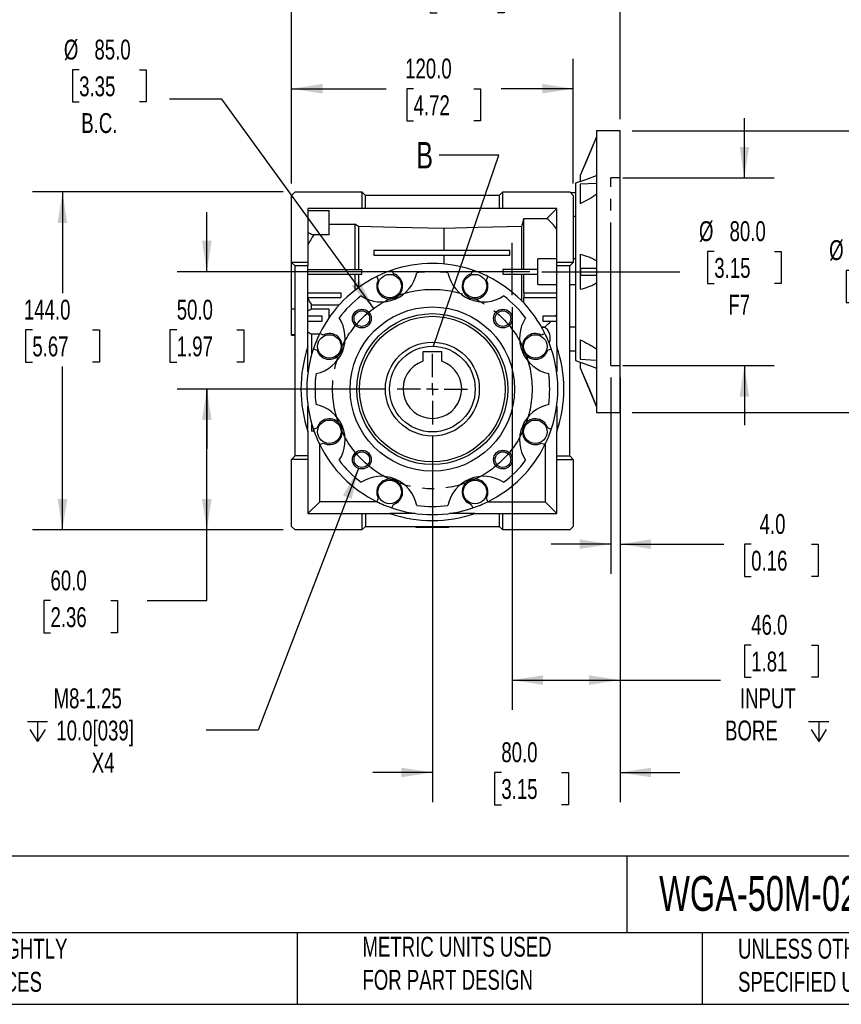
# Model space of a CAD drawing. Header units: millimetres. Extents: x 25 to 1092, y 25 to 838.
# Tile 2 of 11: x 364 to 714, y 25 to 445. Entities that reach past the tile are written whole.
import ezdxf

# ---------------------------------------------------------------- set-up
doc = ezdxf.new("R2010")
doc.units = ezdxf.units.MM
doc.header["$LTSCALE"] = 4
for name, pattern in [('SLD-Center', [19.05, 15.24, -1.27, 1.27, -1.27]), ('SLD-Dashed', [1.905, 1.27, -0.635]), ('SLD-Solid', [0])]:
    doc.linetypes.add(name, pattern=pattern)
doc.layers.add('CENTER', color=40, linetype='SLD-Center')
doc.layers.add('HIDDEN', color=102, linetype='SLD-Dashed')
doc.layers.add('DIMENSIONS', color=140, linetype='SLD-Solid', lineweight=25)
doc.layers.add('TEXT', color=140, linetype='SLD-Solid', lineweight=25)
doc.styles.add('SLDTEXTSTYLE0', font='TXT', dxfattribs={"width": 0.7})
doc.dimstyles.new('SLDDIMSTYLE1', dxfattribs={"dimtxt": 8.632031, "dimasz": 13.208, "dimexe": 0, "dimexo": 0.0625, "dimgap": 2.158008, "dimtad": 0, "dimtih": 1, "dimtoh": 1, "dimrnd": 1e-09, "dimzin": 4, "dimdsep": 46, "dimtxsty": 'SLDTEXTSTYLE0', "dimsah": 1, "dimcen": 0, "dimadec": 0, "dimazin": 1, "dimtfac": 1, "dimtofl": 0, "dimtmove": 0, "dimatfit": 3, "dimfxl": 0, "dimfrac": 2, "dimtolj": 1, "dimtzin": 12, "dimarcsym": 0})
doc.dimstyles.new('SLDDIMSTYLE2', dxfattribs={"dimtxt": 8.632031, "dimasz": 13.208, "dimexe": 0, "dimexo": 0.0625, "dimgap": 2.158008, "dimtad": 0, "dimtih": 1, "dimtoh": 1, "dimrnd": 1e-09, "dimzin": 4, "dimdsep": 46, "dimtxsty": 'SLDTEXTSTYLE0', "dimsah": 1, "dimcen": 0.09, "dimadec": 0, "dimazin": 1, "dimtfac": 1, "dimtmove": 0, "dimatfit": 0, "dimfxl": 0, "dimfrac": 2, "dimtolj": 1, "dimtzin": 12, "dimarcsym": 0})
doc.dimstyles.new('SLDDIMSTYLE3', dxfattribs={"dimtxt": 8.632031, "dimasz": 13.208, "dimexe": 0, "dimexo": 0.0625, "dimgap": 2.158008, "dimtad": 0, "dimtih": 1, "dimtoh": 1, "dimrnd": 1e-09, "dimzin": 4, "dimdsep": 46, "dimtxsty": 'SLDTEXTSTYLE0', "dimsah": 1, "dimcen": 0.09, "dimadec": 0, "dimazin": 1, "dimtfac": 1, "dimtofl": 0, "dimtmove": 0, "dimatfit": 3, "dimfxl": 0, "dimfrac": 2, "dimtolj": 1, "dimtzin": 12, "dimarcsym": 0})
doc.dimstyles.new('SLDDIMSTYLE4', dxfattribs={"dimtxt": 8.632031, "dimasz": 13.208, "dimexe": 0, "dimexo": 0.0625, "dimgap": 2.158008, "dimtad": 0, "dimtih": 1, "dimtoh": 1, "dimrnd": 1e-09, "dimzin": 12, "dimdsep": 46, "dimtxsty": 'SLDTEXTSTYLE0', "dimsah": 1, "dimcen": 0, "dimadec": 0, "dimazin": 3, "dimtfac": 1, "dimtofl": 0, "dimtmove": 0, "dimatfit": 3, "dimfxl": 0, "dimfrac": 2, "dimtolj": 1, "dimtzin": 12, "dimarcsym": 0})
doc.dimstyles.new('SLDDIMSTYLE5', dxfattribs={"dimtxt": 0.18, "dimasz": 13.208, "dimexe": 0, "dimexo": 0.0625, "dimgap": 0, "dimtad": 0, "dimtih": 1, "dimtoh": 1, "dimdec": 0, "dimrnd": 1e-09, "dimzin": 0, "dimdsep": 46, "dimtxsty": 'Standard', "dimblk1": 'NONE', "dimblk2": 'NONE', "dimsah": 1, "dimcen": 0.09, "dimadec": 0, "dimazin": 0, "dimtfac": 13.208, "dimtdec": 0, "dimtofl": 0, "dimtmove": 0, "dimatfit": 3, "dimldrblk": 'NONE', "dimfxl": 0, "dimfrac": 2, "dimtolj": 1, "dimtzin": 0, "dimarcsym": 0})

# ---------------------------------------------------------------- blocks, each defined once
blk = doc.blocks.new('_D')
at = {"layer": 'DIMENSIONS'}
for p, q in [((389.73, 423.62), (386.83, 423.62)), ((386.83, 423.62), (386.83, 409.9)), ((415.38, 423.62), (418.28, 423.62)), ((418.28, 423.62), (418.28, 409.9)), ((386.83, 409.9), (389.73, 409.9)), ((418.28, 409.9), (415.38, 409.9)), ((450.47, 411.08), (428.25, 411.08)), ((515.23, 321.95), (450.47, 411.08))]:
    blk.add_line(p, q, dxfattribs=at)
blk.add_solid([(515.23, 321.95), (509.11, 333.83), (505.82, 331.44)], dxfattribs=at)
at = {"layer": 'DIMENSIONS', "char_height": 8.467, "attachment_point": 1, "style": 'SLDTEXTSTYLE0'}
for s, insert in [('%%c', (383.21, 436.46)), ('85.0', (396.24, 436.46)), ('3.35', (389.73, 420.81)), ('B.C.', (390.63, 405.16))]:
    blk.add_mtext(s, dxfattribs=dict(at, insert=insert))
blk = doc.blocks.new('_D_1')
at = {"layer": 'DIMENSIONS'}
for p, q in [((673.14, 377.56), (673.14, 402.96)), ((621.29, 377.56), (685.84, 377.56)), ((660.32, 346.24), (657.42, 346.24)), ((657.42, 346.24), (657.42, 332.52)), ((685.97, 346.24), (688.87, 346.24)), ((688.87, 346.24), (688.87, 332.52)), ((657.42, 332.52), (660.32, 332.52)), ((688.87, 332.52), (685.97, 332.52)), ((621.29, 297.56), (685.84, 297.56)), ((673.14, 297.56), (673.14, 272.16))]:
    blk.add_line(p, q, dxfattribs=at)
for points in [[(673.14, 377.56), (675.17, 390.77), (671.11, 390.77)], [(673.14, 297.56), (671.11, 284.36), (675.17, 284.36)]]:
    blk.add_solid(points, dxfattribs=at)
at = {"layer": 'DIMENSIONS', "char_height": 8.467, "attachment_point": 1, "style": 'SLDTEXTSTYLE0'}
for s, insert in [('%%c', (653.8, 359.09)), ('80.0', (666.83, 359.09)), ('3.15', (660.32, 343.43)), ('F7', (666.31, 327.78))]:
    blk.add_mtext(s, dxfattribs=dict(at, insert=insert))
blk = doc.blocks.new('_D_2')
at = {"layer": 'DIMENSIONS'}
for p, q in [((616.21, 292.48), (616.21, 208.79)), ((620.21, 292.48), (620.21, 208.79)), ((616.21, 221.49), (590.81, 221.49)), ((620.21, 221.49), (664.36, 221.49)), ((676.05, 221.49), (673.15, 221.49)), ((673.15, 221.49), (673.15, 207.77)), ((701.7, 221.49), (704.6, 221.49)), ((704.6, 221.49), (704.6, 207.77)), ((673.15, 207.77), (676.05, 207.77)), ((704.6, 207.77), (701.7, 207.77))]:
    blk.add_line(p, q, dxfattribs=at)
for points in [[(616.21, 221.49), (603, 223.52), (603, 219.45)], [(620.21, 221.49), (633.41, 219.45), (633.41, 223.52)]]:
    blk.add_solid(points, dxfattribs=at)
at = {"layer": 'DIMENSIONS', "char_height": 8.467, "attachment_point": 1, "style": 'SLDTEXTSTYLE0'}
for s, insert in [('4.0', (679.64, 234.33)), ('0.16', (676.05, 218.68))]:
    blk.add_mtext(s, dxfattribs=dict(at, insert=insert))
blk = doc.blocks.new('SW_SYMBOL_HOLE_DEPTH')
at = {"layer": 'DIMENSIONS', "color": 0}
for p, q in [((0, 3500), (3200, 3500)), ((1600, 3500), (1600, 300)), ((400, 2220), (1600, 300)), ((2800, 2220), (1600, 300))]:
    blk.add_line(p, q, dxfattribs=at)
blk = doc.blocks.new('_D_3')
at = {"layer": 'DIMENSIONS'}
for p, q in [((574.21, 322.48), (574.21, 150.86)), ((620.21, 272.48), (620.21, 150.86)), ((676.05, 178.5), (673.15, 178.5)), ((673.15, 178.5), (673.15, 164.78)), ((701.7, 178.5), (704.6, 178.5)), ((704.6, 178.5), (704.6, 164.78)), ((673.15, 164.78), (676.05, 164.78)), ((704.6, 164.78), (701.7, 164.78)), ((574.21, 163.56), (620.21, 163.56)), ((620.21, 163.56), (662.98, 163.56))]:
    blk.add_line(p, q, dxfattribs=at)
for points in [[(574.21, 163.56), (587.41, 161.53), (587.41, 165.6)], [(620.21, 163.56), (607, 165.6), (607, 161.53)]]:
    blk.add_solid(points, dxfattribs=at)
at = {"layer": 'DIMENSIONS', "xscale": 0.002688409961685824, "yscale": 0.002688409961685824, "zscale": 0.002688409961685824}
blk.add_blockref('SW_SYMBOL_HOLE_DEPTH', (700.5, 136.55), dxfattribs=at)
at = {"layer": 'DIMENSIONS', "char_height": 8.467, "attachment_point": 1, "style": 'SLDTEXTSTYLE0'}
for s, insert in [('46.0', (676.05, 191.35)), ('1.81', (676.05, 175.69)), ('INPUT', (671.25, 160.04)), ('BORE', (664.91, 146.32))]:
    blk.add_mtext(s, dxfattribs=dict(at, insert=insert))
blk = doc.blocks.new('_D_4')
at = {"layer": 'DIMENSIONS'}
for p, q in [((480.21, 375.14), (480.21, 428.24)), ((600.21, 375.14), (600.21, 428.24)), ((480.21, 415.54), (520.51, 415.54)), ((532.21, 415.54), (529.31, 415.54)), ((529.31, 415.54), (529.31, 401.82)), ((557.86, 415.54), (560.75, 415.54)), ((560.75, 415.54), (560.75, 401.82)), ((600.21, 415.54), (569.55, 415.54)), ((529.31, 401.82), (532.21, 401.82)), ((560.75, 401.82), (557.86, 401.82))]:
    blk.add_line(p, q, dxfattribs=at)
for points in [[(480.21, 415.54), (493.41, 413.51), (493.41, 417.57)], [(600.21, 415.54), (587, 417.57), (587, 413.51)]]:
    blk.add_solid(points, dxfattribs=at)
at = {"layer": 'DIMENSIONS', "char_height": 8.467, "attachment_point": 1, "style": 'SLDTEXTSTYLE0'}
for s, insert in [('120.0', (528.61, 428.39)), ('4.72', (532.21, 412.74))]:
    blk.add_mtext(s, dxfattribs=dict(at, insert=insert))
blk = doc.blocks.new('_D_5')
at = {"layer": 'DIMENSIONS'}
for p, q in [((444.12, 337.56), (444.12, 362.96)), ((581.73, 337.56), (431.42, 337.56)), ((431.29, 312.79), (428.39, 312.79)), ((428.39, 312.79), (428.39, 299.07)), ((456.94, 312.79), (459.84, 312.79)), ((459.84, 312.79), (459.84, 299.07)), ((428.39, 299.07), (431.29, 299.07)), ((459.84, 299.07), (456.94, 299.07)), ((520.09, 287.56), (431.42, 287.56)), ((444.12, 287.56), (444.12, 262.16))]:
    blk.add_line(p, q, dxfattribs=at)
for points in [[(444.12, 337.56), (446.15, 350.77), (442.08, 350.77)], [(444.12, 287.56), (442.08, 274.36), (446.15, 274.36)]]:
    blk.add_solid(points, dxfattribs=at)
at = {"layer": 'DIMENSIONS', "char_height": 8.467, "attachment_point": 1, "style": 'SLDTEXTSTYLE0'}
for s, insert in [('50.0', (431.29, 325.63)), ('1.97', (431.29, 309.98))]:
    blk.add_mtext(s, dxfattribs=dict(at, insert=insert))
blk = doc.blocks.new('_D_6')
at = {"layer": 'DIMENSIONS'}
for p, q in [((520.09, 287.56), (431.42, 287.56)), ((444.12, 227.56), (444.12, 287.56)), ((476.63, 227.56), (431.42, 227.56)), ((444.12, 197.42), (444.12, 227.56)), ((377.51, 197.42), (374.61, 197.42)), ((374.61, 197.42), (374.61, 183.7)), ((403.16, 197.42), (406.06, 197.42)), ((406.06, 197.42), (406.06, 183.7)), ((418.72, 197.42), (444.12, 197.42)), ((374.61, 183.7), (377.51, 183.7)), ((406.06, 183.7), (403.16, 183.7))]:
    blk.add_line(p, q, dxfattribs=at)
for points in [[(444.12, 287.56), (442.08, 274.36), (446.15, 274.36)], [(444.12, 227.56), (446.15, 240.77), (442.08, 240.77)]]:
    blk.add_solid(points, dxfattribs=at)
at = {"layer": 'DIMENSIONS', "char_height": 8.467, "attachment_point": 1, "style": 'SLDTEXTSTYLE0'}
for s, insert in [('60.0', (377.51, 210.27)), ('2.36', (377.51, 194.61))]:
    blk.add_mtext(s, dxfattribs=dict(at, insert=insert))
blk = doc.blocks.new('_D_7')
at = {"layer": 'DIMENSIONS'}
for p, q in [((476.63, 371.56), (369.9, 371.56)), ((382.6, 371.56), (382.6, 328.44)), ((369.78, 312.79), (366.88, 312.79)), ((366.88, 312.79), (366.88, 299.07)), ((395.43, 312.79), (398.33, 312.79)), ((398.33, 312.79), (398.33, 299.07)), ((366.88, 299.07), (369.78, 299.07)), ((398.33, 299.07), (395.43, 299.07)), ((382.6, 227.56), (382.6, 297.13)), ((476.63, 227.56), (369.9, 227.56))]:
    blk.add_line(p, q, dxfattribs=at)
for points in [[(382.6, 371.56), (380.57, 358.36), (384.64, 358.36)], [(382.6, 227.56), (384.64, 240.77), (380.57, 240.77)]]:
    blk.add_solid(points, dxfattribs=at)
at = {"layer": 'DIMENSIONS', "char_height": 8.467, "attachment_point": 1, "style": 'SLDTEXTSTYLE0'}
for s, insert in [('144.0', (366.19, 325.63)), ('5.67', (369.78, 309.98))]:
    blk.add_mtext(s, dxfattribs=dict(at, insert=insert))
blk = doc.blocks.new('_D_8')
at = {"layer": 'DIMENSIONS'}
for p, q in [((508.72, 253.78), (466.03, 142.24)), ((466.03, 142.24), (443.8, 142.24))]:
    blk.add_line(p, q, dxfattribs=at)
blk.add_solid([(508.72, 253.78), (502.11, 242.17), (505.9, 240.72)], dxfattribs=at)
at = {"layer": 'DIMENSIONS', "xscale": 0.002688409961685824, "yscale": 0.002688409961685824, "zscale": 0.002688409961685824}
blk.add_blockref('SW_SYMBOL_HOLE_DEPTH', (367.66, 136.52), dxfattribs=at)
at = {"layer": 'DIMENSIONS', "char_height": 8.467, "attachment_point": 1, "style": 'SLDTEXTSTYLE0'}
for s, insert in [('M8-1.25', (378.82, 160.01)), ('10.0[039]', (380, 146.29)), ('X4', (395.1, 132.57))]:
    blk.add_mtext(s, dxfattribs=dict(at, insert=insert))
blk = doc.blocks.new('_D_9')
at = {"layer": 'DIMENSIONS'}
for p, q in [((625.29, 397.56), (744.91, 397.56)), ((732.21, 397.56), (732.21, 353.82)), ((719.38, 338.16), (716.48, 338.16)), ((716.48, 338.16), (716.48, 324.45)), ((745.03, 338.16), (747.93, 338.16)), ((747.93, 338.16), (747.93, 324.45)), ((716.48, 324.45), (719.38, 324.45)), ((747.93, 324.45), (745.03, 324.45)), ((732.21, 277.56), (732.21, 322.51)), ((625.29, 277.56), (744.91, 277.56))]:
    blk.add_line(p, q, dxfattribs=at)
for points in [[(732.21, 397.56), (730.17, 384.36), (734.24, 384.36)], [(732.21, 277.56), (734.24, 290.77), (730.17, 290.77)]]:
    blk.add_solid(points, dxfattribs=at)
at = {"layer": 'DIMENSIONS', "char_height": 8.467, "attachment_point": 1, "style": 'SLDTEXTSTYLE0'}
for s, insert in [('%%c', (709.27, 351.01)), ('120.0', (722.31, 351.01)), ('4.72', (719.38, 335.36))]:
    blk.add_mtext(s, dxfattribs=dict(at, insert=insert))
blk = doc.blocks.new('_D_10')
at = {"layer": 'DIMENSIONS'}
for p, q in [((480.21, 375.14), (480.21, 474.26)), ((620.21, 402.64), (620.21, 474.26)), ((480.21, 461.56), (530.55, 461.56)), ((542.24, 461.56), (539.34, 461.56)), ((539.34, 461.56), (539.34, 447.85)), ((567.89, 461.56), (570.79, 461.56)), ((570.79, 461.56), (570.79, 447.85)), ((620.21, 461.56), (579.59, 461.56)), ((539.34, 447.85), (542.24, 447.85)), ((570.79, 447.85), (567.89, 447.85))]:
    blk.add_line(p, q, dxfattribs=at)
for points in [[(480.21, 461.56), (493.41, 459.53), (493.41, 463.6)], [(620.21, 461.56), (607, 463.6), (607, 459.53)]]:
    blk.add_solid(points, dxfattribs=at)
at = {"layer": 'DIMENSIONS', "char_height": 8.467, "attachment_point": 1, "style": 'SLDTEXTSTYLE0'}
for s, insert in [('140.0', (538.65, 474.41)), ('5.51', (542.24, 458.76))]:
    blk.add_mtext(s, dxfattribs=dict(at, insert=insert))
blk = doc.blocks.new('_D_11')
at = {"layer": 'DIMENSIONS'}
for p, q in [((620.21, 272.48), (620.21, 111.49)), ((540.21, 267.44), (540.21, 111.49)), ((540.21, 124.19), (514.81, 124.19)), ((569.6, 124.19), (566.7, 124.19)), ((566.7, 124.19), (566.7, 110.47)), ((595.25, 124.19), (598.15, 124.19)), ((598.15, 124.19), (598.15, 110.47)), ((620.21, 124.19), (645.61, 124.19)), ((566.7, 110.47), (569.6, 110.47)), ((598.15, 110.47), (595.25, 110.47))]:
    blk.add_line(p, q, dxfattribs=at)
for points in [[(540.21, 124.19), (527, 126.22), (527, 122.16)], [(620.21, 124.19), (633.41, 122.16), (633.41, 126.22)]]:
    blk.add_solid(points, dxfattribs=at)
at = {"layer": 'DIMENSIONS', "char_height": 8.467, "attachment_point": 1, "style": 'SLDTEXTSTYLE0'}
for s, insert in [('80.0', (569.6, 137.03)), ('3.15', (569.6, 121.38))]:
    blk.add_mtext(s, dxfattribs=dict(at, insert=insert))
blk = doc.blocks.new('SW_CENTERMARKSYMBOL_0')
at = {"layer": 'CENTER', "color": 0}
for p, q in [((0, 5.08), (0, 15.04)), ((-5.08, 0), (-15.04, 0)), ((0, 0), (-2.54, 0)), ((0, 0), (0, 2.54)), ((0, 0), (0, -2.54)), ((0, 0), (2.54, 0)), ((5.08, 0), (15.04, 0)), ((0, -5.08), (0, -15.04))]:
    blk.add_line(p, q, dxfattribs=at)
blk = doc.blocks.new('_None')

msp = doc.modelspace()

# ---------------------------------------------------------------- linework, layer by layer
for p, q in [((610.207, 395.064), (603.207, 378.574)), ((620.207, 397.564), (610.207, 397.564)), ((610.207, 397.564), (610.207, 337.564)), ((620.207, 337.564), (620.207, 397.564)), ((603.207, 378.574), (603.207, 378.547)), ((603.207, 378.547), (603.207, 376.048)), ((603.207, 376.077), (601.207, 375.349)), ((601.207, 375.349), (601.207, 371.077)), ((610.008, 375.2), (603.207, 374.84)), ((603.207, 374.84), (603.207, 366.567)), ((610.008, 375.192), (610.207, 375.209)), ((481.707, 371.564), (480.207, 370.064)), ((480.207, 341.564), (480.207, 370.064)), ((481.707, 371.564), (510.207, 371.564)), ((510.207, 371.564), (510.207, 364.564)), ((511.707, 370.064), (510.207, 371.564)), ((511.707, 364.564), (511.707, 370.064)), ((568.707, 370.064), (511.707, 370.064)), ((570.207, 371.564), (568.707, 370.064)), ((568.707, 370.064), (568.707, 364.564)), ((570.207, 364.564), (570.207, 371.564)), ((570.207, 371.564), (598.707, 371.564)), ((598.707, 371.564), (600.207, 370.064)), ((601.207, 371.21), (599.061, 371.21)), ((600.207, 370.064), (600.207, 341.564)), ((601.207, 371.077), (601.207, 369.435)), ((601.207, 369.435), (601.207, 339.206)), ((487.207, 364.564), (487.207, 341.564)), ((510.207, 364.564), (487.207, 364.564)), ((487.207, 363.681), (496.207, 363.681)), ((496.207, 353.324), (496.207, 363.681)), ((511.707, 364.564), (510.207, 364.564)), ((568.707, 364.564), (511.707, 364.564)), ((570.207, 364.564), (568.707, 364.564)), ((593.207, 364.564), (570.207, 364.564)), ((589.033, 360.304), (593.207, 364.478)), ((593.207, 341.564), (593.207, 364.564)), ((601.207, 361.155), (600.207, 361.155)), ((496.207, 357.825), (507.207, 357.825)), ((507.207, 357.825), (507.207, 338.564)), ((508.777, 356.875), (508.777, 338.564)), ((578.357, 338.564), (578.357, 356.875)), ((579.207, 338.564), (579.207, 360.304)), ((579.207, 360.304), (589.033, 360.304)), ((496.207, 353.324), (489.783, 353.324)), ((545.207, 346.564), (545.207, 355.982)), ((573.207, 346.564), (515.207, 346.564)), ((515.207, 346.564), (515.207, 344.564)), ((515.207, 344.564), (573.207, 344.564)), ((545.207, 340.83), (545.207, 344.564)), ((573.207, 344.564), (573.207, 346.564)), ((603.207, 345.008), (603.207, 330.121)), ((480.207, 341.564), (481.707, 340.064)), ((487.207, 341.564), (480.207, 341.564)), ((480.207, 321.805), (480.207, 341.564)), ((487.207, 340.064), (481.707, 340.064)), ((481.707, 259.064), (481.707, 340.064)), ((487.207, 341.564), (487.207, 340.064)), ((487.207, 305.647), (487.207, 340.064)), ((593.207, 343.064), (585.207, 343.064)), ((585.207, 332.064), (585.207, 343.064)), ((600.207, 341.564), (593.207, 341.564)), ((593.207, 340.064), (593.207, 341.564)), ((598.707, 340.064), (593.207, 340.064)), ((593.207, 305.647), (593.207, 340.064)), ((598.707, 340.064), (600.207, 341.564)), ((598.707, 259.064), (598.707, 340.064)), ((601.207, 343.064), (600.207, 343.064)), ((487.207, 338.564), (510.207, 338.564)), ((487.207, 336.564), (510.207, 336.564)), ((507.207, 336.564), (507.207, 329.674)), ((508.777, 336.564), (508.777, 330.859)), ((510.207, 336.564), (510.207, 338.564)), ((523.639, 336.708), (523.011, 338.225)), ((557.403, 338.225), (556.774, 336.708)), ((585.207, 338.564), (570.207, 338.564)), ((570.207, 338.564), (570.207, 336.564)), ((570.207, 336.564), (585.207, 336.564)), ((578.357, 325.072), (578.357, 336.564)), ((579.207, 328.564), (579.207, 336.564)), ((601.207, 339.206), (601.207, 335.923)), ((601.207, 335.923), (601.207, 305.693)), ((603.434, 339.064), (610.207, 339.064)), ((603.434, 336.064), (610.207, 336.064)), ((610.207, 337.564), (610.207, 277.564)), ((620.207, 277.564), (620.207, 337.564)), ((516.544, 335.547), (517.172, 334.029)), ((563.242, 334.029), (563.87, 335.547)), ((585.207, 332.064), (593.207, 332.064)), ((598.707, 332.064), (601.207, 332.064)), ((487.207, 328.564), (501.207, 328.564)), ((501.207, 328.564), (501.207, 326.564)), ((579.207, 328.564), (579.207, 326.564)), ((579.207, 328.564), (593.207, 328.564)), ((487.207, 326.564), (501.207, 326.564)), ((488.707, 323.422), (500.502, 323.422)), ((488.707, 321.553), (488.707, 323.422)), ((579.207, 326.564), (593.207, 326.564)), ((579.207, 324.187), (579.207, 326.564)), ((480.207, 321.805), (481.707, 321.805)), ((480.207, 310.851), (480.207, 321.805)), ((496.207, 321.553), (488.707, 321.553)), ((496.207, 317.999), (496.207, 321.553)), ((493.207, 318.564), (487.207, 318.564)), ((487.207, 316.564), (493.207, 316.564)), ((493.207, 316.564), (493.207, 318.564)), ((587.207, 318.564), (587.207, 316.564)), ((593.207, 318.564), (587.207, 318.564)), ((587.207, 316.564), (593.207, 316.564)), ((480.207, 310.851), (481.707, 310.851)), ((480.207, 310.564), (480.207, 310.851)), ((480.207, 310.564), (481.707, 310.564)), ((488.707, 311.149), (492.186, 311.149)), ((488.707, 311.149), (488.707, 302.056)), ((493.742, 310.599), (492.225, 311.228)), ((586.655, 314.112), (588.207, 314.112)), ((588.189, 311.228), (586.672, 310.599)), ((588.207, 313.856), (586.801, 313.856)), ((588.207, 314.112), (588.207, 313.856)), ((601.207, 313.974), (598.707, 313.974)), ((603.207, 308.562), (603.207, 300.288)), ((487.207, 294.862), (487.207, 305.647)), ((489.546, 304.76), (491.064, 304.132)), ((536.207, 303.364), (536.207, 299.407)), ((544.207, 303.364), (536.207, 303.364)), ((544.207, 299.407), (544.207, 303.364)), ((589.35, 304.132), (590.868, 304.76)), ((593.207, 305.647), (593.207, 294.862)), ((598.707, 303.918), (601.207, 303.918)), ((601.207, 305.693), (601.207, 304.052)), ((601.207, 304.052), (601.207, 299.779)), ((601.207, 299.779), (603.207, 299.052)), ((603.207, 300.288), (610.013, 299.929)), ((603.207, 299.081), (603.207, 296.582)), ((610.207, 299.92), (610.013, 299.935)), ((603.207, 296.582), (603.207, 296.554)), ((603.207, 296.554), (610.207, 280.064)), ((487.207, 269.481), (487.207, 280.267)), ((593.207, 280.267), (593.207, 269.481)), ((610.207, 277.564), (620.207, 277.564)), ((488.707, 273.073), (488.707, 269.614)), ((487.207, 269.481), (487.207, 259.064)), ((489.808, 269.614), (488.707, 269.614)), ((491.064, 270.997), (489.546, 270.368)), ((590.868, 270.368), (589.35, 270.997)), ((593.207, 259.064), (593.207, 269.481)), ((492.225, 263.901), (493.742, 264.53)), ((586.672, 264.53), (588.189, 263.901)), ((492.207, 239.564), (492.207, 263.937)), ((588.207, 263.937), (588.207, 239.564)), ((481.707, 259.064), (480.207, 257.564)), ((487.207, 257.564), (480.207, 257.564)), ((480.207, 229.064), (480.207, 257.564)), ((487.207, 259.064), (481.707, 259.064)), ((487.207, 259.064), (487.207, 257.564)), ((487.207, 257.564), (487.207, 234.564)), ((593.207, 257.564), (593.207, 259.064)), ((593.207, 259.064), (598.707, 259.064)), ((593.207, 234.564), (593.207, 257.564)), ((593.207, 257.564), (600.207, 257.564)), ((600.207, 257.564), (598.707, 259.064)), ((600.207, 257.564), (600.207, 229.064)), ((492.207, 239.564), (487.207, 234.564)), ((516.58, 239.564), (492.207, 239.564)), ((517.172, 241.1), (516.544, 239.582)), ((563.87, 239.582), (563.242, 241.1)), ((563.834, 239.564), (588.207, 239.564)), ((588.207, 239.564), (593.207, 234.564)), ((523.011, 236.903), (523.639, 238.421)), ((556.774, 238.421), (557.403, 236.903)), ((487.207, 234.564), (510.207, 234.564)), ((510.207, 234.564), (510.207, 227.564)), ((510.207, 234.564), (511.707, 234.564)), ((511.707, 234.564), (511.707, 229.064)), ((511.707, 234.564), (522.124, 234.564)), ((532.91, 234.564), (522.124, 234.564)), ((558.29, 234.564), (547.504, 234.564)), ((558.29, 234.564), (568.707, 234.564)), ((568.707, 234.564), (568.707, 229.064)), ((568.707, 234.564), (570.207, 234.564)), ((570.207, 227.564), (570.207, 234.564)), ((570.207, 234.564), (593.207, 234.564)), ((481.707, 227.564), (480.207, 229.064)), ((510.207, 227.564), (481.707, 227.564)), ((510.207, 227.564), (511.707, 229.064)), ((511.707, 229.064), (568.707, 229.064)), ((533.207, 229.064), (533.207, 228.564)), ((547.207, 228.564), (533.207, 228.564)), ((547.207, 228.564), (547.207, 229.064)), ((568.707, 229.064), (570.207, 227.564)), ((598.707, 227.564), (570.207, 227.564)), ((600.207, 229.064), (598.707, 227.564))]:
    msp.add_line(p, q)
at = {"flags": 128}
for points in [[(610.207, 395.045), (606.287, 385.806), (603.207, 378.547)], [(603.207, 376.048), (607.127, 377.475), (610.207, 378.597)], [(508.777, 356.875), (507.898, 357.407), (507.207, 357.825)], [(545.207, 355.982), (524.806, 356.482), (508.777, 356.875)], [(578.357, 356.875), (559.793, 356.375), (545.207, 355.982)], [(578.357, 356.875), (578.833, 358.796), (579.207, 360.304)], [(603.207, 299.081), (607.127, 297.653), (610.207, 296.532)], [(603.207, 296.582), (607.127, 287.343), (610.207, 280.084)]]:
    msp.add_lwpolyline(points, dxfattribs=at)
for centre, radius in [((522.029, 331.449), 5), ((558.384, 331.449), 5), ((540.207, 287.564), 35), ((510.155, 317.616), 4), ((510.155, 317.616), 3.323), ((540.207, 287.564), 32.155), ((570.259, 317.616), 4), ((570.259, 317.616), 3.323), ((540.207, 287.564), 31), ((496.323, 305.742), 5), ((584.091, 305.742), 5), ((540.207, 287.564), 20), ((496.323, 269.387), 5), ((584.091, 269.387), 5), ((510.155, 257.512), 4), ((510.155, 257.512), 3.323), ((570.259, 257.512), 4), ((570.259, 257.512), 3.323), ((522.029, 243.68), 5), ((558.384, 243.68), 5)]:
    msp.add_circle(centre, radius)
for centre, radius, start, end in [((540.207, 287.564), 53.5, 71.251, 108.749), ((518.394, 340.225), 15.5, 236.54523, 348.45477), ((522.029, 331.449), 5.5, 152.0212, 72.9788), ((540.207, 287.564), 53.5, 108.749, 116.251), ((540.207, 287.564), 50, 82.38411, 97.61589), ((562.02, 340.225), 15.5, 191.54523, 303.45477), ((558.384, 331.449), 5.5, 107.0212, 27.9788), ((540.207, 287.564), 53.5, 63.749, 71.251), ((540.207, 287.564), 53.5, 116.251, 153.749), ((540.207, 287.564), 53.5, 26.251, 63.749), ((540.207, 287.564), 50, 127.38411, 142.61589), ((540.207, 287.564), 50, 37.38411, 52.61589), ((487.546, 309.377), 15.5, 281.54523, 33.45477), ((592.868, 309.377), 15.5, 146.54523, 258.45477), ((540.207, 287.564), 53.5, 153.749, 161.251), ((496.323, 305.742), 5.5, 197.0212, 117.9788), ((584.091, 305.742), 5.5, 62.0212, 342.9788), ((540.207, 287.564), 53.5, 18.749, 26.251), ((540.207, 287.564), 56, 161.1608, 198.8392), ((540.207, 287.564), 53.5, 161.251, 198.749), ((540.207, 287.564), 53.5, 341.251, 18.749), ((540.207, 287.564), 56, 341.1608, 18.8392), ((540.207, 287.564), 12.5, 108.66292, 71.33708), ((540.207, 287.564), 50, 172.38411, 187.61589), ((540.207, 287.564), 50, 352.38411, 7.61589), ((487.546, 265.751), 15.5, 326.54523, 78.45477), ((592.868, 265.751), 15.5, 101.54523, 213.45477), ((496.323, 269.387), 5.5, 242.0212, 162.9788), ((584.091, 269.387), 5.5, 17.0212, 297.9788), ((540.207, 287.564), 53.5, 198.749, 206.251), ((540.207, 287.564), 53.5, 333.749, 341.251), ((540.207, 287.564), 53.5, 206.251, 243.749), ((540.207, 287.564), 53.5, 296.251, 333.749), ((540.207, 287.564), 50, 217.38411, 232.61589), ((540.207, 287.564), 50, 307.38411, 322.61589), ((518.394, 234.903), 15.5, 11.54523, 123.45477), ((522.029, 243.68), 5.5, 287.0212, 207.9788), ((562.02, 234.903), 15.5, 56.54523, 168.45477), ((558.384, 243.68), 5.5, 332.0212, 252.9788), ((540.207, 287.564), 53.5, 243.749, 251.251), ((540.207, 287.564), 53.5, 288.749, 296.251), ((540.207, 287.564), 53.5, 251.251, 288.749), ((540.207, 287.564), 50, 262.38411, 277.61589), ((540.207, 287.564), 56, 251.1608, 288.8392)]:
    msp.add_arc(centre, radius, start, end)
for points, knots in [([(610.207, 370.585), (609.675, 370.197), (609.124, 369.828), (607.996, 369.117), (607.419, 368.774), (605.658, 367.778), (604.44, 367.154), (603.207, 366.567)], [0, 0, 0, 0, 0.25, 0.25, 0.5, 0.5, 1, 1, 1, 1]), ([(487.207, 354.368), (487.578, 354.091), (487.992, 353.857), (488.865, 353.503), (489.324, 353.383), (489.783, 353.324)], [0, 0, 0, 0, 0.5, 0.5, 1, 1, 1, 1]), ([(603.207, 345.008), (604.443, 344.723), (605.652, 344.37), (607.411, 343.694), (607.989, 343.443), (609.119, 342.874), (609.672, 342.557), (610.207, 342.188)], [0, 0, 0, 0, 0.5, 0.5, 0.75, 0.75, 1, 1, 1, 1]), ([(603.207, 330.121), (604.443, 330.406), (605.652, 330.758), (607.411, 331.435), (607.989, 331.686), (609.119, 332.254), (609.672, 332.572), (610.207, 332.94)], [0, 0, 0, 0, 0.5, 0.5, 0.75, 0.75, 1, 1, 1, 1]), ([(589.938, 307.087), (590.185, 307.614), (590.361, 308.214), (590.493, 309.48), (590.448, 310.145), (590.123, 311.418), (589.843, 312.023), (589.119, 313.07), (588.677, 313.512), (588.207, 313.856)], [0, 0, 0, 0, 0.25, 0.25, 0.5, 0.5, 0.75, 0.75, 1, 1, 1, 1]), ([(603.207, 308.562), (604.443, 307.974), (605.652, 307.354), (607.411, 306.359), (607.989, 306.016), (609.119, 305.304), (609.672, 304.934), (610.207, 304.543)], [0, 0, 0, 0, 0.5, 0.5, 0.75, 0.75, 1, 1, 1, 1])]:
    msp.add_open_spline(points, degree=3, knots=knots)
for points in [[(593.207, 355.73), (591.978, 357.388), (590.572, 358.929), (589.033, 360.304)], [(489.783, 353.324), (488.789, 351.941), (487.923, 350.457), (487.207, 348.911)], [(603.434, 336.064), (603.491, 337.064), (603.491, 338.064), (603.434, 339.064)], [(487.207, 326.217), (487.651, 325.258), (488.153, 324.323), (488.707, 323.422)], [(488.707, 321.553), (488.172, 321.369), (487.66, 321.099), (487.207, 320.761)], [(592.566, 318.564), (592.785, 318.84), (592.999, 319.118), (593.207, 319.398)], [(588.207, 314.112), (589.126, 314.877), (590.003, 315.697), (590.826, 316.564)], [(487.207, 311.941), (487.66, 311.603), (488.172, 311.333), (488.707, 311.149)]]:
    msp.add_open_spline(points, degree=3)
at = {"layer": 'CENTER'}
msp.add_line((586.807, 337.564), (645.607, 337.564), dxfattribs=at)
at = {"layer": 'CENTER', "linetype": 'SLD-Center'}
msp.add_circle((540.207, 287.564), 42.5, dxfattribs=at)
at = {"layer": 'HIDDEN', "linetype": 'SLD-Center'}
for p, q in [((616.207, 297.564), (616.207, 377.564)), ((620.207, 377.564), (616.207, 377.564)), ((574.207, 327.564), (574.207, 349.864)), ((616.207, 297.564), (620.207, 297.564))]:
    msp.add_line(p, q, dxfattribs=at)
at = {"layer": 'TEXT'}
for p, q in [((1092.2, 88.504), (25.4, 88.504)), ((623.036, 88.504), (623.036, 55.88)), ((1092.2, 55.88), (25.4, 55.88)), ((482.586, 55.88), (482.586, 25.4)), ((655.121, 55.88), (655.121, 25.4)), ((25.4, 25.4), (1092.2, 25.4))]:
    msp.add_line(p, q, dxfattribs=at)
msp.add_circle((540.207, 287.564), 18.258, dxfattribs=at)

# ---------------------------------------------------------------- block references
at = {"layer": 'CENTER'}
msp.add_blockref('SW_CENTERMARKSYMBOL_0', (540.207, 287.564), dxfattribs=at)

# ---------------------------------------------------------------- texts
at = {"layer": 'TEXT', "attachment_point": 1, "style": 'SLDTEXTSTYLE0'}
for s, insert, char_height in [('B', (533.416, 392.861), 11.289), ('IRONHORSE WORM GEARBOX: IEC-80B14 , 10:1', (31.863, 80.043), 14.81667), ('WGA-50M-020-80B14', (636.831, 80.043), 14.81667), ("PART DIMENSIONS MAY DIFFER SLIGHTLY ^JDUE TO MANUFACTURER'S VARIANCES", (220.477, 53.322), 8.46667), ('METRIC UNITS USED ^JFOR PART DESIGN', (510.417, 54.182), 8.46667), ('UNLESS OTHERWISE ^JSPECIFIED UNITS ARE:', (670.432, 53.324), 8.46667)]:
    msp.add_mtext(s, dxfattribs=dict(at, insert=insert, char_height=char_height))

# ---------------------------------------------------------------- dimensions: what is measured, and where the dimension line sits
at = {"layer": 'DIMENSIONS'}
for base, p1, p2, dimstyle, picture, middle in [((480.207, 461.564), (620.207, 397.564), (480.207, 370.064), 'SLDDIMSTYLE3', '_D_10', (555.069, 461.564)), ((600.207, 415.542), (480.207, 370.064), (600.207, 370.064), 'SLDDIMSTYLE3', '_D_4', (545.031, 415.542)), ((620.207, 221.486), (616.207, 297.564), (620.207, 297.564), 'SLDDIMSTYLE2', '_D_2', (688.878, 221.486)), ((540.207, 124.188), (620.207, 277.564), (540.207, 272.524), 'SLDDIMSTYLE2', '_D_11', (582.429, 124.188))]:
    dim = msp.add_linear_dim(base=base, p1=p1, p2=p2, dimstyle=dimstyle, dxfattribs=at)
    dim.commit()
    dim.dimension.update_dxf_attribs({"geometry": picture, "text_midpoint": middle, "dimtype": 160})
dim = msp.add_diameter_dim_2p(p1=(565.187, 253.181), p2=(515.227, 321.948), text='<>\\PB.C.', dimstyle='SLDDIMSTYLE1', dxfattribs=at)
dim.commit()
dim.dimension.update_dxf_attribs({"geometry": '_D', "text_midpoint": (402.553, 415.542), "dimtype": 163})
for base, p1, p2, text, dimstyle, picture, middle in [((673.142, 377.564), (616.207, 297.564), (616.207, 377.564), '%%c<>\\PF7', 'SLDDIMSTYLE2', '_D_1', (673.142, 338.165)), ((732.207, 277.564), (620.207, 397.564), (620.207, 277.564), '%%c<>', 'SLDDIMSTYLE3', '_D_9', (732.207, 338.165))]:
    dim = msp.add_linear_dim(base=base, p1=p1, p2=p2, angle=90, text=text, dimstyle=dimstyle, dxfattribs=at)
    dim.commit()
    dim.dimension.update_dxf_attribs({"geometry": picture, "text_midpoint": middle, "dimtype": 160})
for base, p1, p2, dimstyle, picture, middle in [((382.605, 371.564), (481.707, 227.564), (481.707, 371.564), 'SLDDIMSTYLE3', '_D_7', (382.605, 312.786)), ((444.116, 287.564), (586.807, 337.564), (525.167, 287.564), 'SLDDIMSTYLE2', '_D_5', (444.116, 312.786)), ((444.116, 287.564), (481.707, 227.564), (525.167, 287.564), 'SLDDIMSTYLE3', '_D_6', (444.116, 197.419))]:
    dim = msp.add_linear_dim(base=base, p1=p1, p2=p2, angle=90, dimstyle=dimstyle, dxfattribs=at)
    dim.commit()
    dim.dimension.update_dxf_attribs({"geometry": picture, "text_midpoint": middle, "dimtype": 160})
dim = msp.add_linear_dim(base=(620.207, 163.564), p1=(574.207, 327.564), p2=(620.207, 277.564), text='<>\\PINPUT\\PBORE {\\fGDT;x}', dimstyle='SLDDIMSTYLE3', dxfattribs=at)
dim.commit()
dim.dimension.update_dxf_attribs({"geometry": '_D_3', "text_midpoint": (688.878, 163.564), "dimtype": 160})
dim = msp.add_diameter_dim_2p(p1=(511.585, 261.248), p2=(508.725, 253.777), text='M8-1.25\\P{\\fGDT;x}10.0[039]\\PX4', dimstyle='SLDDIMSTYLE4', override={"dimpost": '<>'}, dxfattribs=at)
dim.commit()
dim.dimension.update_dxf_attribs({"geometry": '_D_8', "text_midpoint": (402.553, 142.236), "dimtype": 163})

# ---------------------------------------------------------------- leaders
at = {"layer": 'TEXT', "has_arrowhead": 0}
msp.add_leader([(540.743, 305.815), (568.533, 387.227), (543.133, 387.227)], dimstyle='SLDDIMSTYLE5', dxfattribs=at)

doc.saveas('drawing.dxf')
